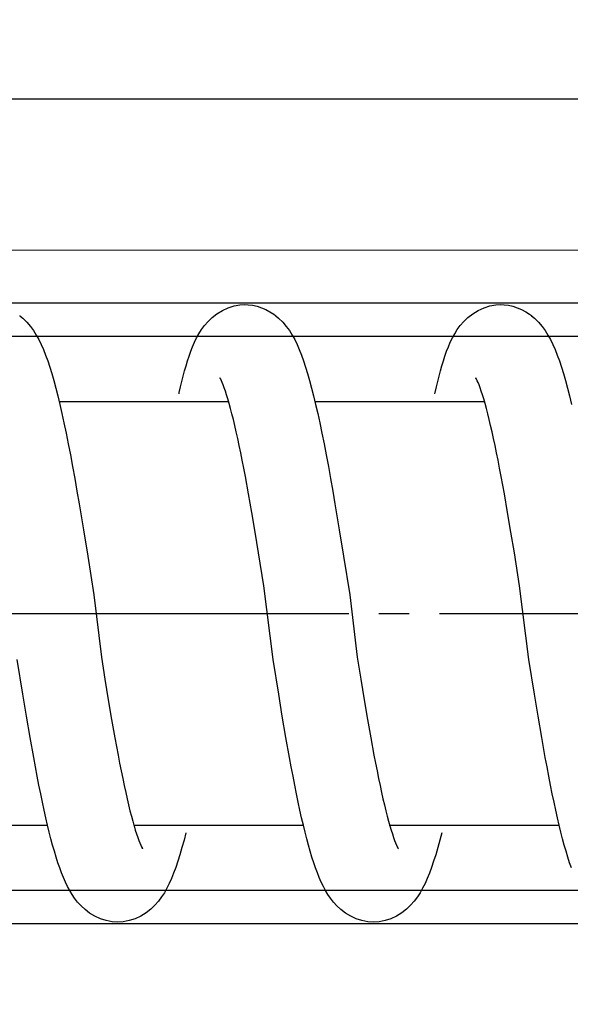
# Model space of a CAD drawing. Header units: millimetres. Extents: x 22865 to 60762, y -18816 to 15611.
# Tile 162 of 256: x 25857.3 to 25859.12, y 9856.27 to 9859.52. Entities that reach past the tile are written whole.
import ezdxf

# ---------------------------------------------------------------- set-up
doc = ezdxf.new("R2010")
doc.units = ezdxf.units.MM
doc.linetypes.add('DOT_CENTER', pattern=[14, 12, -1, 0, -1])
for name, color, linetype in [('1', 7, 'Continuous'), ('bramy przemyslowe', 5, 'Continuous'), ('BRO0010101338_PBL109', 7, 'Continuous'), ('Z3067109_AF2_PBL40', 7, 'Continuous')]:
    doc.layers.add(name, color=color, linetype=linetype)
doc.layers.add('projekt', color=6, linetype='Continuous', lineweight=9)
doc.styles.add('1-100', font='simplex.shx', dxfattribs={"width": 0.8, "height": 15})
doc.dimstyles.new('1-100', dxfattribs={"dimscale": 0.5, "dimtxt": 100, "dimasz": 1, "dimexe": 0.18, "dimexo": 0.0625, "dimgap": 5, "dimtad": 1, "dimdec": 1, "dimzin": 0, "dimdsep": 46, "dimtxsty": '1-100', "dimblk1": 'K', "dimblk2": 'K', "dimsah": 1, "dimcen": 0.09, "dimse1": 1, "dimse2": 1, "dimadec": 0, "dimazin": 0, "dimtfac": 1, "dimtdec": 1, "dimtofl": 0, "dimtmove": 0, "dimatfit": 3, "dimldrblk": 'K', "dimfxl": 0, "dimtolj": 1, "dimtzin": 0, "dimarcsym": 0})

# ---------------------------------------------------------------- blocks, each defined once
blk = doc.blocks.new('Federpuffer', base_point=(5695.326, 4642.646))
at = {"color": 2, "linetype": 'Continuous'}
for p, q in [((3677.141, 5963.382), (3677.03, 5963.377)), ((3677.305, 5963.372), (3677.14, 5963.382)), ((3677.501, 5963.337), (3677.305, 5963.372)), ((3677.693, 5963.277), (3677.501, 5963.337)), ((3677.883, 5963.191), (3677.693, 5963.277)), ((3678.065, 5963.081), (3677.883, 5963.191)), ((3685.589, 5963.382), (3685.477, 5963.377)), ((3685.753, 5963.372), (3685.588, 5963.382)), ((3685.948, 5963.337), (3685.753, 5963.372)), ((3686.14, 5963.277), (3685.948, 5963.337)), ((3686.33, 5963.191), (3686.14, 5963.277)), ((3686.512, 5963.081), (3686.33, 5963.191)), ((3675.891, 5962.8), (3675.775, 5962.663)), ((3676.027, 5962.933), (3675.891, 5962.8)), ((3676.124, 5963.014), (3676.027, 5962.933)), ((3676.128, 5963.018), (3676.124, 5963.014)), ((3678.224, 5962.957), (3678.065, 5963.081)), ((3678.358, 5962.828), (3678.224, 5962.957)), ((3678.475, 5962.693), (3678.358, 5962.828)), ((3684.339, 5962.8), (3684.222, 5962.663)), ((3684.474, 5962.933), (3684.339, 5962.8)), ((3684.571, 5963.014), (3684.474, 5962.933)), ((3684.576, 5963.018), (3684.571, 5963.014)), ((3686.671, 5962.957), (3686.512, 5963.081)), ((3686.806, 5962.828), (3686.671, 5962.957)), ((3686.923, 5962.693), (3686.806, 5962.828)), ((3692.786, 5962.8), (3692.67, 5962.663)), ((3692.922, 5962.933), (3692.786, 5962.8)), ((3693.018, 5963.014), (3692.922, 5962.933)), ((3693.023, 5963.018), (3693.018, 5963.014)), ((3675.673, 5962.523), (3675.581, 5962.376)), ((3675.775, 5962.663), (3675.673, 5962.523)), ((3678.576, 5962.555), (3678.475, 5962.693)), ((3678.662, 5962.418), (3678.576, 5962.555)), ((3684.12, 5962.523), (3684.029, 5962.376)), ((3684.222, 5962.663), (3684.12, 5962.523)), ((3687.023, 5962.555), (3686.923, 5962.693)), ((3687.11, 5962.418), (3687.023, 5962.555)), ((3692.568, 5962.523), (3692.476, 5962.376)), ((3692.67, 5962.663), (3692.568, 5962.523)), ((3675.498, 5962.223), (3675.42, 5962.064)), ((3675.581, 5962.376), (3675.498, 5962.223)), ((3678.738, 5962.279), (3678.662, 5962.418)), ((3678.807, 5962.137), (3678.738, 5962.279)), ((3678.87, 5961.989), (3678.807, 5962.137)), ((3683.945, 5962.223), (3683.867, 5962.064)), ((3684.029, 5962.376), (3683.945, 5962.223)), ((3687.185, 5962.279), (3687.11, 5962.418)), ((3687.254, 5962.137), (3687.185, 5962.279)), ((3687.318, 5961.989), (3687.254, 5962.137)), ((3692.392, 5962.223), (3692.315, 5962.064)), ((3692.476, 5962.376), (3692.392, 5962.223)), ((3675.346, 5961.894), (3675.275, 5961.714)), ((3675.42, 5962.064), (3675.346, 5961.894)), ((3678.929, 5961.838), (3678.87, 5961.989)), ((3678.984, 5961.683), (3678.929, 5961.838)), ((3683.793, 5961.894), (3683.722, 5961.714)), ((3683.867, 5962.064), (3683.793, 5961.894)), ((3687.377, 5961.838), (3687.318, 5961.989)), ((3687.432, 5961.683), (3687.377, 5961.838)), ((3692.241, 5961.894), (3692.169, 5961.714)), ((3692.315, 5962.064), (3692.241, 5961.894)), ((3675.206, 5961.522), (3675.138, 5961.318)), ((3675.275, 5961.714), (3675.206, 5961.522)), ((3679.036, 5961.524), (3678.984, 5961.683)), ((3679.086, 5961.361), (3679.036, 5961.524)), ((3683.653, 5961.522), (3683.585, 5961.318)), ((3683.722, 5961.714), (3683.653, 5961.522)), ((3687.484, 5961.524), (3687.432, 5961.683)), ((3687.533, 5961.361), (3687.484, 5961.524)), ((3692.1, 5961.522), (3692.032, 5961.318)), ((3692.169, 5961.714), (3692.1, 5961.522)), ((3675.138, 5961.318), (3675.071, 5961.102)), ((3679.133, 5961.194), (3679.086, 5961.361)), ((3679.178, 5961.022), (3679.133, 5961.194)), ((3683.585, 5961.318), (3683.518, 5961.102)), ((3687.58, 5961.194), (3687.533, 5961.361)), ((3687.626, 5961.022), (3687.58, 5961.194)), ((3692.032, 5961.318), (3691.965, 5961.102)), ((3675.004, 5960.871), (3674.938, 5960.626)), ((3675.071, 5961.102), (3675.004, 5960.871)), ((3677.89, 5960.805), (3677.918, 5960.868)), ((3677.918, 5960.868), (3677.941, 5960.914)), ((3677.941, 5960.914), (3677.958, 5960.945)), ((3677.958, 5960.945), (3677.967, 5960.96)), ((3677.963, 5960.956), (3677.961, 5960.952)), ((3677.967, 5960.96), (3677.963, 5960.956)), ((3679.222, 5960.845), (3679.178, 5961.022)), ((3679.265, 5960.664), (3679.222, 5960.845)), ((3683.452, 5960.871), (3683.385, 5960.626)), ((3683.518, 5961.102), (3683.452, 5960.871)), ((3686.337, 5960.805), (3686.366, 5960.868)), ((3686.366, 5960.868), (3686.388, 5960.914)), ((3686.388, 5960.914), (3686.405, 5960.945)), ((3686.405, 5960.945), (3686.414, 5960.96)), ((3686.411, 5960.956), (3686.408, 5960.952)), ((3686.414, 5960.96), (3686.411, 5960.956)), ((3687.67, 5960.845), (3687.626, 5961.022)), ((3687.712, 5960.664), (3687.67, 5960.845)), ((3691.899, 5960.871), (3691.833, 5960.626)), ((3691.965, 5961.102), (3691.899, 5960.871)), ((3674.938, 5960.626), (3674.871, 5960.363)), ((3677.745, 5960.402), (3677.785, 5960.524)), ((3677.785, 5960.524), (3677.823, 5960.633)), ((3677.823, 5960.633), (3677.858, 5960.726)), ((3677.858, 5960.726), (3677.89, 5960.805)), ((3679.306, 5960.477), (3679.265, 5960.664)), ((3683.385, 5960.626), (3683.319, 5960.363)), ((3686.192, 5960.402), (3686.232, 5960.524)), ((3686.232, 5960.524), (3686.27, 5960.633)), ((3686.27, 5960.633), (3686.305, 5960.726)), ((3686.305, 5960.726), (3686.337, 5960.805)), ((3687.754, 5960.477), (3687.712, 5960.664)), ((3691.833, 5960.626), (3691.766, 5960.363)), ((3674.871, 5960.363), (3674.804, 5960.085)), ((3677.659, 5960.115), (3677.703, 5960.265)), ((3677.703, 5960.265), (3677.745, 5960.402)), ((3679.316, 5960.432), (3679.306, 5960.477)), ((3683.319, 5960.363), (3683.252, 5960.085)), ((3686.106, 5960.115), (3686.15, 5960.265)), ((3686.15, 5960.265), (3686.192, 5960.402)), ((3687.763, 5960.432), (3687.754, 5960.477)), ((3691.766, 5960.363), (3691.699, 5960.085)), ((3677.568, 5959.777), (3677.614, 5959.952)), ((3677.614, 5959.952), (3677.659, 5960.115)), ((3683.27, 5960.182), (3677.663, 5960.182)), ((3683.252, 5960.085), (3683.184, 5959.788)), ((3686.016, 5959.777), (3686.062, 5959.952)), ((3686.062, 5959.952), (3686.106, 5960.115)), ((3691.717, 5960.182), (3686.125, 5960.182)), ((3691.699, 5960.085), (3691.631, 5959.788)), ((3677.474, 5959.392), (3677.522, 5959.59)), ((3677.522, 5959.59), (3677.568, 5959.777)), ((3683.184, 5959.788), (3683.115, 5959.472)), ((3685.922, 5959.392), (3685.969, 5959.59)), ((3685.969, 5959.59), (3686.016, 5959.777)), ((3691.631, 5959.788), (3691.562, 5959.472)), ((3677.426, 5959.182), (3677.474, 5959.392)), ((3683.115, 5959.472), (3683.045, 5959.138)), ((3685.874, 5959.182), (3685.922, 5959.392)), ((3691.562, 5959.472), (3691.493, 5959.138)), ((3677.329, 5958.731), (3677.378, 5958.962)), ((3677.378, 5958.962), (3677.426, 5959.182)), ((3683.045, 5959.138), (3682.975, 5958.787)), ((3685.776, 5958.731), (3685.825, 5958.962)), ((3685.825, 5958.962), (3685.874, 5959.182)), ((3691.493, 5959.138), (3691.423, 5958.787)), ((3677.279, 5958.489), (3677.329, 5958.731)), ((3677.279, 5958.489), (3677.329, 5958.731)), ((3682.975, 5958.787), (3682.904, 5958.418)), ((3682.975, 5958.787), (3682.904, 5958.418)), ((3685.726, 5958.489), (3685.776, 5958.731)), ((3685.726, 5958.489), (3685.776, 5958.731)), ((3691.423, 5958.787), (3691.352, 5958.418)), ((3691.423, 5958.787), (3691.352, 5958.418)), ((3677.177, 5957.974), (3677.228, 5958.237)), ((3677.177, 5957.974), (3677.228, 5958.237)), ((3677.228, 5958.237), (3677.279, 5958.489)), ((3677.228, 5958.237), (3677.279, 5958.489)), ((3682.904, 5958.418), (3682.832, 5958.032)), ((3682.904, 5958.418), (3682.832, 5958.032)), ((3685.625, 5957.974), (3685.676, 5958.237)), ((3685.625, 5957.974), (3685.676, 5958.237)), ((3685.676, 5958.237), (3685.726, 5958.489)), ((3685.676, 5958.237), (3685.726, 5958.489)), ((3691.352, 5958.418), (3691.28, 5958.032)), ((3691.352, 5958.418), (3691.28, 5958.032)), ((3677.126, 5957.702), (3677.177, 5957.974)), ((3677.126, 5957.702), (3677.177, 5957.974)), ((3682.832, 5958.032), (3682.76, 5957.634)), ((3682.832, 5958.032), (3682.76, 5957.634)), ((3685.573, 5957.702), (3685.625, 5957.974)), ((3685.573, 5957.702), (3685.625, 5957.974)), ((3691.28, 5958.032), (3691.208, 5957.634)), ((3691.28, 5958.032), (3691.208, 5957.634)), ((3677.021, 5957.127), (3677.126, 5957.702)), ((3682.76, 5957.634), (3682.688, 5957.223)), ((3685.469, 5957.127), (3685.573, 5957.702)), ((3691.208, 5957.634), (3691.136, 5957.223)), ((3676.914, 5956.514), (3677.021, 5957.127)), ((3682.688, 5957.223), (3682.616, 5956.802)), ((3685.361, 5956.514), (3685.469, 5957.127)), ((3691.136, 5957.223), (3691.063, 5956.802)), ((3682.616, 5956.802), (3682.472, 5955.941)), ((3691.063, 5956.802), (3690.92, 5955.941)), ((3676.804, 5955.864), (3676.914, 5956.514)), ((3685.252, 5955.864), (3685.361, 5956.514)), ((3676.691, 5955.178), (3676.804, 5955.864)), ((3682.472, 5955.941), (3682.331, 5955.07)), ((3685.139, 5955.178), (3685.252, 5955.864)), ((3690.92, 5955.941), (3690.779, 5955.07)), ((3676.517, 5954.089), (3676.691, 5955.178)), ((3684.964, 5954.089), (3685.139, 5955.178)), ((3676.21, 5951.655), (3676.517, 5954.089)), ((3684.658, 5951.655), (3684.964, 5954.089)), ((3681.881, 5951.732), (3681.764, 5951.012)), ((3690.328, 5951.732), (3690.212, 5951.012)), ((3676.026, 5950.511), (3676.21, 5951.655)), ((3684.473, 5950.511), (3684.658, 5951.655)), ((3692.921, 5950.511), (3693.105, 5951.655)), ((3681.764, 5951.012), (3681.651, 5950.326)), ((3690.212, 5951.012), (3690.098, 5950.326)), ((3675.905, 5949.781), (3676.026, 5950.511)), ((3684.353, 5949.781), (3684.473, 5950.511)), ((3692.8, 5949.781), (3692.921, 5950.511)), ((3681.651, 5950.326), (3681.54, 5949.678)), ((3690.098, 5950.326), (3689.988, 5949.678)), ((3675.786, 5949.084), (3675.905, 5949.781)), ((3684.234, 5949.084), (3684.353, 5949.781)), ((3692.681, 5949.084), (3692.8, 5949.781)), ((3681.54, 5949.678), (3681.433, 5949.069)), ((3689.988, 5949.678), (3689.88, 5949.069)), ((3675.669, 5948.423), (3675.786, 5949.084)), ((3681.433, 5949.069), (3681.328, 5948.501)), ((3684.116, 5948.423), (3684.234, 5949.084)), ((3689.88, 5949.069), (3689.775, 5948.501)), ((3692.563, 5948.423), (3692.681, 5949.084)), ((3681.328, 5948.501), (3681.277, 5948.233)), ((3689.775, 5948.501), (3689.724, 5948.233)), ((3675.61, 5948.107), (3675.669, 5948.423)), ((3681.277, 5948.233), (3681.226, 5947.976)), ((3684.058, 5948.107), (3684.116, 5948.423)), ((3689.724, 5948.233), (3689.673, 5947.976)), ((3692.505, 5948.107), (3692.563, 5948.423)), ((3675.552, 5947.801), (3675.61, 5948.107)), ((3681.226, 5947.976), (3681.176, 5947.729)), ((3684, 5947.801), (3684.058, 5948.107)), ((3689.673, 5947.976), (3689.623, 5947.729)), ((3692.447, 5947.801), (3692.505, 5948.107)), ((3675.438, 5947.22), (3675.495, 5947.505)), ((3675.495, 5947.505), (3675.552, 5947.801)), ((3681.176, 5947.729), (3681.126, 5947.493)), ((3683.885, 5947.22), (3683.942, 5947.505)), ((3683.942, 5947.505), (3684, 5947.801)), ((3689.623, 5947.729), (3689.574, 5947.493)), ((3692.332, 5947.22), (3692.39, 5947.505)), ((3692.39, 5947.505), (3692.447, 5947.801)), ((3675.381, 5946.946), (3675.438, 5947.22)), ((3681.077, 5947.269), (3681.029, 5947.055)), ((3681.126, 5947.493), (3681.077, 5947.269)), ((3683.828, 5946.946), (3683.885, 5947.22)), ((3689.525, 5947.269), (3689.477, 5947.055)), ((3689.574, 5947.493), (3689.525, 5947.269)), ((3692.276, 5946.946), (3692.332, 5947.22)), ((3675.324, 5946.682), (3675.381, 5946.946)), ((3680.982, 5946.853), (3680.935, 5946.663)), ((3681.029, 5947.055), (3680.982, 5946.853)), ((3683.771, 5946.682), (3683.828, 5946.946)), ((3689.429, 5946.853), (3689.383, 5946.663)), ((3689.477, 5947.055), (3689.429, 5946.853)), ((3692.219, 5946.682), (3692.276, 5946.946)), ((3675.267, 5946.429), (3675.324, 5946.682)), ((3680.935, 5946.663), (3680.89, 5946.484)), ((3683.715, 5946.429), (3683.771, 5946.682)), ((3689.383, 5946.663), (3689.337, 5946.484)), ((3692.162, 5946.429), (3692.219, 5946.682)), ((3675.211, 5946.187), (3675.267, 5946.429)), ((3680.845, 5946.318), (3680.802, 5946.164)), ((3680.89, 5946.484), (3680.845, 5946.318)), ((3683.658, 5946.187), (3683.715, 5946.429)), ((3689.292, 5946.318), (3689.254, 5946.182)), ((3689.337, 5946.484), (3689.292, 5946.318)), ((3692.106, 5946.187), (3692.162, 5946.429)), ((3675.098, 5945.734), (3675.155, 5945.955)), ((3675.155, 5945.955), (3675.211, 5946.187)), ((3680.824, 5946.182), (3675.229, 5946.182)), ((3680.719, 5945.897), (3680.681, 5945.783)), ((3680.759, 5946.024), (3680.719, 5945.897)), ((3680.802, 5946.164), (3680.759, 5946.024)), ((3683.545, 5945.734), (3683.602, 5945.955)), ((3683.602, 5945.955), (3683.658, 5946.187)), ((3689.254, 5946.182), (3683.685, 5946.182)), ((3689.166, 5945.897), (3689.128, 5945.783)), ((3689.207, 5946.024), (3689.166, 5945.897)), ((3689.249, 5946.164), (3689.207, 5946.024)), ((3689.254, 5946.182), (3689.249, 5946.164)), ((3691.993, 5945.734), (3692.049, 5945.955)), ((3692.049, 5945.955), (3692.106, 5946.187)), ((3697.707, 5946.182), (3692.111, 5946.182)), ((3675.041, 5945.523), (3675.098, 5945.734)), ((3680.612, 5945.599), (3680.582, 5945.529)), ((3680.645, 5945.684), (3680.612, 5945.599)), ((3680.681, 5945.783), (3680.645, 5945.684)), ((3683.489, 5945.523), (3683.545, 5945.734)), ((3689.059, 5945.599), (3689.029, 5945.529)), ((3689.092, 5945.684), (3689.059, 5945.599)), ((3689.128, 5945.783), (3689.092, 5945.684)), ((3691.936, 5945.523), (3691.993, 5945.734)), ((3674.926, 5945.129), (3674.984, 5945.321)), ((3674.984, 5945.321), (3675.041, 5945.523)), ((3680.517, 5945.402), (3680.525, 5945.412)), ((3680.523, 5945.411), (3680.517, 5945.402)), ((3680.536, 5945.435), (3680.523, 5945.411)), ((3680.525, 5945.412), (3680.532, 5945.42)), ((3680.556, 5945.474), (3680.536, 5945.435)), ((3680.582, 5945.529), (3680.556, 5945.474)), ((3683.374, 5945.129), (3683.431, 5945.321)), ((3683.431, 5945.321), (3683.489, 5945.523)), ((3688.965, 5945.402), (3688.972, 5945.412)), ((3688.97, 5945.411), (3688.965, 5945.402)), ((3688.984, 5945.435), (3688.97, 5945.411)), ((3688.972, 5945.412), (3688.979, 5945.42)), ((3689.004, 5945.474), (3688.984, 5945.435)), ((3689.029, 5945.529), (3689.004, 5945.474)), ((3691.821, 5945.129), (3691.879, 5945.321)), ((3691.879, 5945.321), (3691.936, 5945.523)), ((3674.808, 5944.772), (3674.867, 5944.946)), ((3674.867, 5944.946), (3674.926, 5945.129)), ((3683.255, 5944.772), (3683.315, 5944.946)), ((3683.315, 5944.946), (3683.374, 5945.129)), ((3691.702, 5944.772), (3691.762, 5944.946)), ((3691.762, 5944.946), (3691.821, 5945.129)), ((3683.131, 5944.451), (3683.194, 5944.607)), ((3683.194, 5944.607), (3683.255, 5944.772)), ((3691.578, 5944.451), (3691.641, 5944.607)), ((3691.641, 5944.607), (3691.702, 5944.772)), ((3682.998, 5944.161), (3683.066, 5944.303)), ((3683.066, 5944.303), (3683.131, 5944.451)), ((3691.445, 5944.161), (3691.514, 5944.303)), ((3691.514, 5944.303), (3691.578, 5944.451)), ((3682.849, 5943.898), (3682.926, 5944.027)), ((3682.926, 5944.027), (3682.998, 5944.161)), ((3691.297, 5943.898), (3691.374, 5944.027)), ((3691.374, 5944.027), (3691.445, 5944.161)), ((3682.549, 5943.517), (3682.663, 5943.642)), ((3682.663, 5943.642), (3682.763, 5943.77)), ((3682.763, 5943.77), (3682.849, 5943.898)), ((3690.997, 5943.517), (3691.111, 5943.642)), ((3691.111, 5943.642), (3691.21, 5943.77)), ((3691.21, 5943.77), (3691.297, 5943.898)), ((3682.096, 5943.176), (3682.268, 5943.281)), ((3682.268, 5943.281), (3682.419, 5943.396)), ((3682.419, 5943.396), (3682.549, 5943.517)), ((3690.543, 5943.176), (3690.715, 5943.281)), ((3690.715, 5943.281), (3690.867, 5943.396)), ((3690.867, 5943.396), (3690.997, 5943.517)), ((3681.343, 5942.982), (3681.528, 5942.993)), ((3681.528, 5942.993), (3681.724, 5943.031)), ((3681.724, 5943.031), (3681.913, 5943.092)), ((3681.913, 5943.092), (3682.096, 5943.176)), ((3689.79, 5942.982), (3689.975, 5942.993)), ((3689.975, 5942.993), (3690.172, 5943.031)), ((3690.172, 5943.031), (3690.36, 5943.092)), ((3690.36, 5943.092), (3690.543, 5943.176))]:
    blk.add_line(p, q, dxfattribs=at)
for points in [[(3677.03, 5963.377), (3676.885, 5963.359), (3676.74, 5963.327), (3676.594, 5963.279), (3676.45, 5963.217), (3676.314, 5963.144), (3676.188, 5963.062), (3676.128, 5963.018)], [(3685.477, 5963.377), (3685.332, 5963.359), (3685.187, 5963.327), (3685.041, 5963.279), (3684.897, 5963.217), (3684.761, 5963.144), (3684.635, 5963.062), (3684.576, 5963.018)], [(3682.331, 5955.07), (3682.128, 5953.793), (3681.881, 5951.732)], [(3690.779, 5955.07), (3690.576, 5953.793), (3690.328, 5951.732)], [(3679.09, 5945.932), (3679.152, 5945.691), (3679.22, 5945.443), (3679.287, 5945.21), (3679.356, 5944.993), (3679.425, 5944.79), (3679.495, 5944.6), (3679.566, 5944.424), (3679.641, 5944.257), (3679.719, 5944.102), (3679.801, 5943.955), (3679.893, 5943.813), (3679.997, 5943.673), (3680.115, 5943.538), (3680.25, 5943.41), (3680.405, 5943.289), (3680.581, 5943.181), (3680.767, 5943.094), (3680.959, 5943.032), (3681.157, 5942.993), (3681.343, 5942.982)], [(3687.538, 5945.932), (3687.599, 5945.691), (3687.667, 5945.443), (3687.735, 5945.21), (3687.803, 5944.993), (3687.872, 5944.79), (3687.942, 5944.6), (3688.014, 5944.424), (3688.088, 5944.257), (3688.166, 5944.102), (3688.248, 5943.955), (3688.34, 5943.813), (3688.444, 5943.673), (3688.563, 5943.538), (3688.697, 5943.41), (3688.853, 5943.289), (3689.028, 5943.181), (3689.215, 5943.094), (3689.406, 5943.032), (3689.604, 5942.993), (3689.791, 5942.982)]]:
    blk.add_lwpolyline(points, dxfattribs=at)
at = {"layer": '1', "color": 2, "linetype": 'DOT_CENTER'}
blk.add_line((3889.161, 5953.182), (3441.399, 5953.182), dxfattribs=at)
blk = doc.blocks.new('Federpuffer_kurz', base_point=(-138.118, 6771.403))
at = {"layer": '1'}
blk.add_blockref('Federpuffer', (5695.326, 4642.646), dxfattribs=at)
blk = doc.blocks.new('TOP__9', base_point=(5361.164, 5382.834))
blk.add_blockref('Federpuffer_kurz', (1975.19, 5327.334))
blk = doc.blocks.new('BRO0010101338_PBL109', base_point=(110.745, -703.859))
at = {"layer": 'BRO0010101338_PBL109', "color": 2, "linetype": 'Continuous'}
for p, q in [((4215.306, 5963.443), (3461.646, 5963.443)), ((4215.306, 5962.343), (3461.646, 5962.343)), ((4215.306, 5944.043), (3461.646, 5944.043)), ((4215.306, 5942.943), (3461.646, 5942.943))]:
    blk.add_line(p, q, dxfattribs=at)
blk = doc.blocks.new('TOP__10', base_point=(-2780.136, -2516.234))
blk.add_blockref('TOP__9', (5361.164, 5382.834))
at = {"layer": 'BRO0010101338_PBL109'}
blk.add_blockref('BRO0010101338_PBL109', (2224.053, -2147.929), dxfattribs=at)
blk = doc.blocks.new('Unten_Z3067109_AF2_PBL40_', base_point=(3595.399, 4267.113))
at = {"layer": 'Z3067109_AF2_PBL40', "color": 2, "linetype": 'Continuous'}
blk.add_line((7051.454, 5526.113), (3809.059, 5526.113), dxfattribs=at)
blk = doc.blocks.new('Waagerechte_Laufschiene', base_point=(2981.74, 4152.326))
at = {"layer": '1'}
blk.add_blockref('Unten_Z3067109_AF2_PBL40_', (3595.399, 4267.113), dxfattribs=at)
blk = doc.blocks.new('brama przekroj h400cm')
at = {"xscale": -1}
blk.add_blockref('TOP__10', (27686.889, 13617.803), dxfattribs=at)
at = {"layer": '1', "xscale": -1}
blk.add_blockref('Waagerechte_Laufschiene', (22925.012, 19286.364), dxfattribs=at)
blk = doc.blocks.new('K')
for p, q in [((0, -19.1141), (0, 19.1141)), ((-19.1141, 0), (19.1141, 0))]:
    blk.add_line(p, q)
blk.add_circle((0, 0), 2.0161)
blk = doc.blocks.new('*D2030')
at = {"layer": 'projekt', "color": 0, "lineweight": -2, "ltscale": 0.2}
blk.add_line((27131.166, 11439.6662), (23567.166, 11439.6662), dxfattribs=at)
at = {"layer": 'projekt', "color": 0, "linetype": 'ByBlock', "lineweight": -2, "xscale": 0.5, "yscale": 0.5, "zscale": 0.5, "rotation": 180}
blk.add_blockref('K', (23566.666, 11439.6662), dxfattribs=at)
at = {"layer": 'projekt', "color": 0, "linetype": 'ByBlock', "lineweight": -2, "xscale": 0.5, "yscale": 0.5, "zscale": 0.5}
blk.add_blockref('K', (27131.666, 11439.6662), dxfattribs=at)
at = {"layer": 'projekt', "color": 0, "ltscale": 0.2, "insert": (25349.166, 11449.6662), "char_height": 15, "attachment_point": 5, "style": '1-100'}
blk.add_mtext('\\A1;3565.0', dxfattribs=at)

msp = doc.modelspace()

# ---------------------------------------------------------------- linework, layer by layer
at = {"layer": 'projekt', "color": 224, "ltscale": 0.2}
msp.add_lwpolyline([(26155.4874, 9858.758), (24757.4874, 9858.758), (24757.4874, 9408.758), (26155.4874, 9408.758)], close=True, dxfattribs=at)

# ---------------------------------------------------------------- block references
at = {"layer": 'bramy przemyslowe', "color": 0, "xscale": 0.1, "yscale": 0.1, "zscale": 0.1}
msp.add_blockref('brama przekroj h400cm', (23947.2602, 7793.243), dxfattribs=at)

# ---------------------------------------------------------------- dimensions: what is measured, and where the dimension line sits
at = {"layer": 'projekt', "color": 5, "ltscale": 0.2}
dim = msp.add_linear_dim(base=(23566.666, 11439.6662), p1=(27131.666, 6344.0632), p2=(23566.666, 6344.0632), dimstyle='1-100', dxfattribs=at)
dim.commit()
dim.dimension.update_dxf_attribs({"geometry": '*D2030', "text_midpoint": (25349.166, 11449.6662)})

doc.saveas('drawing.dxf')
